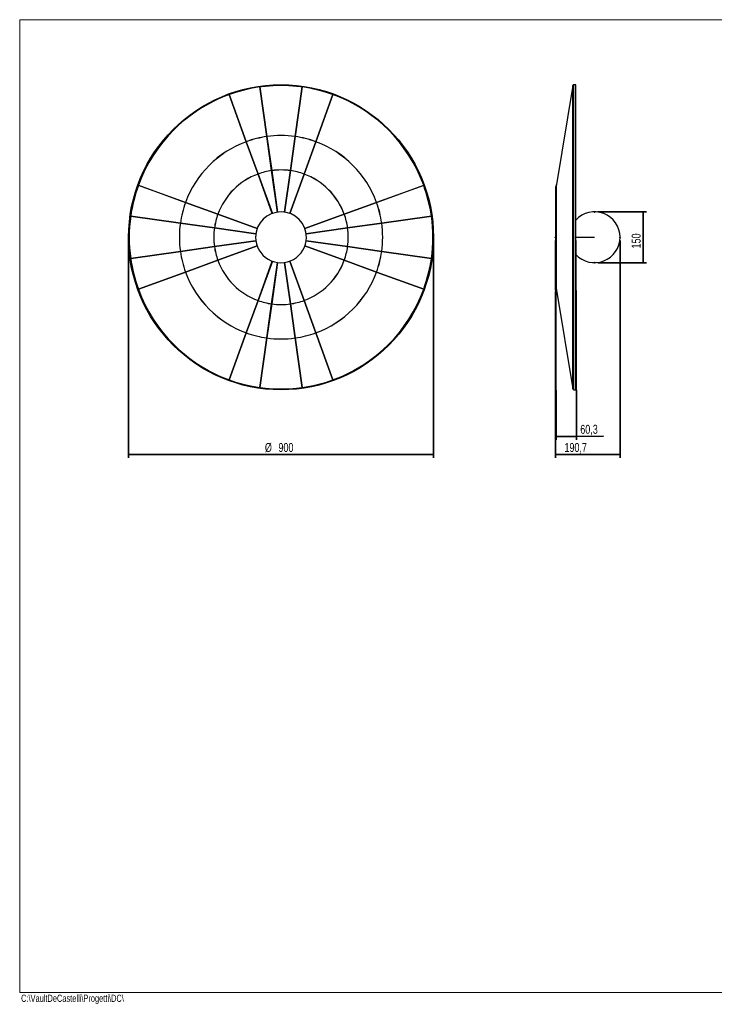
# Model space of a CAD drawing. Header units: millimetres. Extents: x 5 to 415, y 2 to 292.
# Tile 1 of 3: x 5 to 210, y 2 to 292. Entities that reach past the tile are written whole.
import ezdxf

# ---------------------------------------------------------------- set-up
doc = ezdxf.new("R2010")
doc.units = ezdxf.units.MM
doc.header["$PDSIZE"] = -1
doc.layers.add('CONTORNI', color=7, linetype='Continuous', lineweight=35)
doc.layers.add('SLD-0', color=179, linetype='Continuous')
doc.layers.add('TABELLA', color=7, linetype='Continuous')
doc.styles.add('SLDTEXTSTYLE0', font='TXT', dxfattribs={"width": 0.75})
doc.dimstyles.new('SLDDIMSTYLE0', dxfattribs={"dimtxt": 2.645833, "dimasz": 2, "dimexe": 0, "dimexo": 0.0625, "dimgap": 0.661458, "dimtad": 1, "dimdec": 1, "dimlfac": 10, "dimrnd": 1e-09, "dimzin": 12, "dimdsep": 46, "dimtxsty": 'SLDTEXTSTYLE0', "dimsah": 1, "dimcen": 0.09, "dimadec": 0, "dimazin": 3, "dimtfac": 1, "dimtdec": 1, "dimtofl": 0, "dimtmove": 0, "dimatfit": 3, "dimfxl": 0, "dimfrac": 2, "dimtolj": 1, "dimtzin": 12, "dimarcsym": 0})
doc.dimstyles.new('SLDDIMSTYLE1', dxfattribs={"dimtxt": 2.645833, "dimasz": 2, "dimexe": 0, "dimexo": 0.0625, "dimgap": 0.661458, "dimtad": 1, "dimdec": 1, "dimlfac": 10, "dimrnd": 1e-09, "dimzin": 12, "dimdsep": 46, "dimtxsty": 'SLDTEXTSTYLE0', "dimsah": 1, "dimcen": 0.09, "dimadec": 0, "dimazin": 3, "dimtfac": 1, "dimtdec": 1, "dimtmove": 0, "dimatfit": 0, "dimfxl": 0, "dimfrac": 2, "dimtolj": 1, "dimtzin": 12, "dimarcsym": 0})

# ---------------------------------------------------------------- blocks, each defined once
blk = doc.blocks.new('_D')
at = {"layer": 'CONTORNI'}
for p, q in [((37.13, 226.82), (37.13, 162.72)), ((127.13, 226.82), (127.13, 162.72)), ((37.13, 163.72), (127.13, 163.72))]:
    blk.add_line(p, q, dxfattribs=at)
for points in [[(37.13, 163.72), (39.13, 163.47), (39.13, 163.97)], [(127.13, 163.72), (125.13, 163.97), (125.13, 163.47)]]:
    blk.add_solid(points, dxfattribs=at)
at = {"layer": 'CONTORNI', "char_height": 2.646, "attachment_point": 1, "style": 'SLDTEXTSTYLE0'}
for s, insert in [('%%c', (77.37, 167.13)), ('900', (81.36, 167.13))]:
    blk.add_mtext(s, dxfattribs=dict(at, insert=insert))
blk = doc.blocks.new('_D_1')
at = {"layer": 'CONTORNI'}
for p, q in [((182.17, 226.82), (182.17, 162.72)), ((163.09, 211.82), (163.09, 162.72)), ((182.17, 163.72), (163.09, 163.72))]:
    blk.add_line(p, q, dxfattribs=at)
for points in [[(163.09, 163.72), (165.09, 163.47), (165.09, 163.97)], [(182.17, 163.72), (180.17, 163.97), (180.17, 163.47)]]:
    blk.add_solid(points, dxfattribs=at)
at = {"layer": 'CONTORNI', "insert": (165.77, 167.13), "char_height": 2.646, "attachment_point": 1, "style": 'SLDTEXTSTYLE0'}
blk.add_mtext('190,7', dxfattribs=at)
blk = doc.blocks.new('_D_2')
at = {"layer": 'CONTORNI'}
for p, q in [((163.1, 226.82), (163.29, 168.05)), ((169.13, 226.84), (169.32, 168.07)), ((163.29, 169.05), (169.32, 169.07)), ((169.32, 169.07), (177.29, 169.1))]:
    blk.add_line(p, q, dxfattribs=at)
for points in [[(163.29, 169.05), (165.29, 168.81), (165.29, 169.31)], [(169.32, 169.07), (167.32, 169.31), (167.32, 168.81)]]:
    blk.add_solid(points, dxfattribs=at)
at = {"layer": 'CONTORNI', "insert": (170.44, 172.48), "char_height": 2.646, "attachment_point": 1, "rotation": 0.1923, "style": 'SLDTEXTSTYLE0'}
blk.add_mtext('60,3', dxfattribs=at)
blk = doc.blocks.new('_D_3')
at = {"layer": 'CONTORNI'}
for p, q in [((175.67, 235.32), (190.01, 235.32)), ((189.01, 235.32), (189.01, 220.32)), ((175.67, 220.32), (190.01, 220.32))]:
    blk.add_line(p, q, dxfattribs=at)
for points in [[(189.01, 235.32), (188.76, 233.32), (189.26, 233.32)], [(189.01, 220.32), (189.26, 222.32), (188.76, 222.32)]]:
    blk.add_solid(points, dxfattribs=at)
at = {"layer": 'CONTORNI', "insert": (185.6, 224.52), "char_height": 2.646, "attachment_point": 1, "rotation": 90, "style": 'SLDTEXTSTYLE0'}
blk.add_mtext('150', dxfattribs=at)

msp = doc.modelspace()

# ---------------------------------------------------------------- linework, layer by layer
at = {"color": 7, "linetype": 'Continuous', "lineweight": 25}
for p, q in [((77.949, 257.527), (75.89, 272.179)), ((75.9, 272.18), (77.959, 257.529)), ((86.301, 257.529), (88.36, 272.18)), ((88.37, 272.179), (86.311, 257.527)), ((168.288, 272.565), (163.407, 243.397)), ((168.288, 183.066), (168.288, 272.565)), ((169.124, 272.815), (168.584, 272.815)), ((168.584, 182.815), (168.584, 272.815)), ((169.124, 182.815), (169.124, 272.815)), ((71.863, 256.009), (66.802, 269.912)), ((66.812, 269.915), (71.872, 256.012)), ((92.387, 256.012), (97.447, 269.915)), ((97.457, 269.912), (92.397, 256.009)), ((75.334, 246.471), (71.866, 256)), ((71.875, 256.003), (75.344, 246.475)), ((79.361, 247.476), (77.95, 257.518)), ((77.96, 257.519), (79.371, 247.478)), ((84.888, 247.478), (86.299, 257.519)), ((86.309, 257.518), (84.898, 247.476)), ((88.916, 246.475), (92.384, 256.003)), ((92.393, 256), (88.925, 246.471)), ((81.081, 235.242), (79.363, 247.466)), ((79.373, 247.468), (81.091, 235.243)), ((83.169, 235.243), (84.887, 247.468)), ((84.897, 247.466), (83.178, 235.242)), ((79.56, 234.861), (75.338, 246.462)), ((75.347, 246.465), (79.569, 234.865)), ((84.69, 234.865), (88.912, 246.465)), ((88.922, 246.462), (84.7, 234.861)), ((53.932, 238.073), (40.03, 243.133)), ((40.033, 243.142), (53.936, 238.082)), ((110.323, 238.082), (124.226, 243.142)), ((124.23, 243.133), (110.327, 238.073)), ((163.394, 242.815), (163.094, 242.815)), ((163.094, 242.815), (163.094, 227.815)), ((163.394, 212.398), (163.394, 243.232)), ((163.407, 212.233), (163.407, 243.397)), ((63.47, 234.601), (53.942, 238.069)), ((53.945, 238.079), (63.474, 234.611)), ((100.786, 234.611), (110.314, 238.079)), ((110.317, 238.069), (100.789, 234.601)), ((52.416, 231.986), (37.765, 234.045)), ((37.766, 234.055), (52.417, 231.996)), ((75.08, 230.376), (63.48, 234.598)), ((63.483, 234.607), (75.084, 230.385)), ((89.176, 230.385), (100.776, 234.607)), ((100.78, 234.598), (89.179, 230.376)), ((111.842, 231.996), (126.493, 234.055)), ((126.494, 234.045), (111.843, 231.986)), ((62.467, 230.574), (52.426, 231.985)), ((52.427, 231.995), (62.469, 230.583)), ((74.702, 228.854), (62.477, 230.572)), ((62.478, 230.582), (74.703, 228.864)), ((89.556, 228.864), (101.781, 230.582)), ((101.782, 230.572), (89.557, 228.854)), ((101.791, 230.583), (111.832, 231.995)), ((111.833, 231.985), (101.792, 230.574)), ((62.477, 225.058), (74.702, 226.776)), ((74.703, 226.766), (62.478, 225.048)), ((101.781, 225.048), (89.556, 226.766)), ((89.557, 226.776), (101.782, 225.058)), ((163.094, 227.815), (163.094, 212.815)), ((163.394, 227.815), (163.094, 227.815)), ((52.426, 223.646), (62.467, 225.057)), ((62.469, 225.047), (52.427, 223.636)), ((63.48, 221.033), (75.08, 225.255)), ((75.084, 225.245), (63.483, 221.023)), ((100.776, 221.023), (89.176, 225.245)), ((89.179, 225.255), (100.78, 221.033)), ((111.832, 223.636), (101.791, 225.047)), ((101.792, 225.057), (111.833, 223.646)), ((37.765, 221.585), (52.416, 223.644)), ((52.417, 223.634), (37.766, 221.575)), ((53.942, 217.561), (63.47, 221.029)), ((63.474, 221.02), (53.945, 217.552)), ((75.338, 209.169), (79.56, 220.769)), ((79.569, 220.766), (75.347, 209.165)), ((88.912, 209.165), (84.69, 220.766)), ((84.7, 220.769), (88.922, 209.169)), ((110.314, 217.552), (100.786, 221.02)), ((100.789, 221.029), (110.317, 217.561)), ((126.493, 221.575), (111.842, 223.634)), ((111.843, 223.644), (126.494, 221.585)), ((79.363, 208.164), (81.081, 220.389)), ((81.091, 220.387), (79.373, 208.163)), ((84.887, 208.163), (83.169, 220.387)), ((83.178, 220.389), (84.897, 208.164)), ((40.03, 212.497), (53.932, 217.558)), ((53.936, 217.548), (40.033, 212.488)), ((124.226, 212.488), (110.323, 217.548)), ((110.327, 217.558), (124.23, 212.497)), ((163.094, 212.815), (163.394, 212.815)), ((163.407, 212.233), (168.288, 183.066)), ((71.866, 199.631), (75.334, 209.159)), ((75.344, 209.156), (71.875, 199.627)), ((92.384, 199.627), (88.916, 209.156)), ((88.925, 209.159), (92.393, 199.631)), ((77.95, 198.113), (79.361, 208.154)), ((79.371, 208.153), (77.96, 198.111)), ((86.299, 198.111), (84.888, 208.153)), ((84.898, 208.154), (86.309, 198.113)), ((66.802, 185.719), (71.863, 199.621)), ((71.872, 199.618), (66.812, 185.715)), ((75.89, 183.452), (77.949, 198.103)), ((77.959, 198.102), (75.9, 183.45)), ((88.36, 183.45), (86.301, 198.102)), ((86.311, 198.103), (88.37, 183.452)), ((97.447, 185.715), (92.387, 199.618)), ((92.397, 199.621), (97.457, 185.719)), ((82.13, 183.015), (82.13, 182.965)), ((168.584, 182.815), (169.124, 182.815))]:
    msp.add_line(p, q, dxfattribs=at)
at = {"color": 7, "linetype": 'Continuous', "lineweight": 25, "flags": 128}
msp.add_lwpolyline([(169.124, 227.835), (169.308, 227.836), (169.702, 227.838), (170.121, 227.839), (170.564, 227.84), (171.029, 227.842), (171.512, 227.842), (172.013, 227.843), (172.527, 227.844), (173.052, 227.845), (173.585, 227.845), (174.125, 227.845), (174.667, 227.845)], dxfattribs=at)
at = {"color": 7, "linetype": 'Continuous', "lineweight": 25}
for radius in [45, 44.85]:
    msp.add_circle((82.13, 227.815), radius, dxfattribs=at)
for centre, radius, start, end in [((82.13, 227.815), 44.8, 98.0064, 109.9936), ((82.13, 227.815), 44.8, 82.0064, 97.9936), ((82.13, 227.815), 44.8, 70.0064, 81.9936), ((168.584, 272.515), 0.3, 90, 170.5), ((82.13, 227.815), 44.8, 110.0064, 159.9936), ((82.13, 227.815), 44.8, 20.0064, 69.9936), ((82.13, 227.815), 30.005, 110.00955, 159.99045), ((82.13, 227.815), 29.995, 110.00955, 159.99045), ((82.13, 227.815), 30.005, 98.00955, 109.99045), ((82.13, 227.815), 29.995, 98.00955, 109.99045), ((82.13, 227.815), 30.005, 82.00955, 97.99045), ((82.13, 227.815), 29.995, 82.00955, 97.99045), ((82.13, 227.815), 29.995, 70.00955, 81.99045), ((82.13, 227.815), 30.005, 70.00955, 81.99045), ((82.13, 227.815), 29.995, 20.00955, 69.99045), ((82.13, 227.815), 30.005, 20.00955, 69.99045), ((82.13, 227.815), 19.855, 98.01443, 109.98557), ((82.13, 227.815), 19.845, 98.01444, 109.98556), ((82.13, 227.815), 19.855, 82.01443, 97.98557), ((82.13, 227.815), 19.845, 82.01444, 97.98556), ((82.13, 227.815), 19.845, 70.01444, 81.98556), ((82.13, 227.815), 19.855, 70.01443, 81.98557), ((82.13, 227.815), 19.855, 110.01443, 159.98557), ((82.13, 227.815), 19.845, 110.01444, 159.98556), ((82.13, 227.815), 19.845, 20.01444, 69.98556), ((82.13, 227.815), 19.855, 20.01443, 69.98557), ((82.13, 227.815), 44.8, 160.0064, 171.9936), ((82.13, 227.815), 44.8, 8.0064, 19.9936), ((164.394, 243.232), 1, 170.5, 180), ((82.13, 227.815), 30.005, 160.00955, 171.99045), ((82.13, 227.815), 29.995, 160.00955, 171.99045), ((82.13, 227.815), 7.5, 359.77022, 179.77022), ((82.13, 227.815), 29.995, 8.00955, 19.99045), ((82.13, 227.815), 30.005, 8.00955, 19.99045), ((174.667, 227.815), 7.5, 222.3452, 137.6548), ((82.13, 227.815), 44.8, 172.0064, 187.9936), ((82.13, 227.815), 19.855, 160.01443, 171.98557), ((82.13, 227.815), 19.845, 160.01444, 171.98556), ((82.13, 227.815), 19.845, 8.01444, 19.98556), ((82.13, 227.815), 19.855, 8.01443, 19.98557), ((82.13, 227.815), 44.8, 352.0064, 7.9936), ((82.13, 227.815), 30.005, 172.00955, 187.99045), ((82.13, 227.815), 29.995, 172.00955, 187.99045), ((82.13, 227.815), 19.855, 172.01443, 187.98557), ((82.13, 227.815), 19.845, 172.01444, 187.98556), ((82.13, 227.815), 19.845, 352.01444, 7.98556), ((82.13, 227.815), 19.855, 352.01443, 7.98557), ((82.13, 227.815), 29.995, 352.00955, 7.99045), ((82.13, 227.815), 30.005, 352.00955, 7.99045), ((82.13, 227.815), 7.5, 179.77022, 359.77022), ((82.13, 227.815), 19.855, 188.01443, 199.98557), ((82.13, 227.815), 19.845, 188.01444, 199.98556), ((82.13, 227.815), 19.845, 340.01444, 351.98556), ((82.13, 227.815), 19.855, 340.01443, 351.98557), ((82.13, 227.815), 44.8, 188.0064, 199.9936), ((82.13, 227.815), 30.005, 188.00955, 199.99045), ((82.13, 227.815), 29.995, 188.00955, 199.99045), ((82.13, 227.815), 19.855, 200.01443, 249.98557), ((82.13, 227.815), 19.845, 200.01444, 249.98556), ((82.13, 227.815), 19.845, 290.01444, 339.98556), ((82.13, 227.815), 19.855, 290.01443, 339.98557), ((82.13, 227.815), 29.995, 340.00955, 351.99045), ((82.13, 227.815), 30.005, 340.00955, 351.99045), ((82.13, 227.815), 44.8, 340.0064, 351.9936), ((82.13, 227.815), 30.005, 200.00955, 249.99045), ((82.13, 227.815), 29.995, 200.00955, 249.99045), ((82.13, 227.815), 29.995, 290.00955, 339.99045), ((82.13, 227.815), 30.005, 290.00955, 339.99045), ((82.13, 227.815), 44.8, 200.0064, 249.9936), ((82.13, 227.815), 44.8, 290.0064, 339.9936), ((164.394, 212.398), 1, 180, 189.5), ((82.13, 227.815), 19.855, 250.01443, 261.98557), ((82.13, 227.815), 19.845, 250.01444, 261.98556), ((82.13, 227.815), 19.845, 278.01444, 289.98556), ((82.13, 227.815), 19.855, 278.01443, 289.98557), ((82.13, 227.815), 19.855, 262.01443, 277.98557), ((82.13, 227.815), 19.845, 262.01444, 277.98556), ((82.13, 227.815), 30.005, 250.00955, 261.99045), ((82.13, 227.815), 29.995, 250.00955, 261.99045), ((82.13, 227.815), 30.005, 262.00955, 277.99045), ((82.13, 227.815), 29.995, 262.00955, 277.99045), ((82.13, 227.815), 29.995, 278.00955, 289.99045), ((82.13, 227.815), 30.005, 278.00955, 289.99045), ((82.13, 227.815), 44.8, 250.0064, 261.9936), ((82.13, 227.815), 44.8, 262.0064, 277.9936), ((82.13, 227.815), 44.8, 278.0064, 289.9936), ((168.584, 183.115), 0.3, 189.5, 270)]:
    msp.add_arc(centre, radius, start, end, dxfattribs=at)
at = {"layer": 'CONTORNI'}
for p in [(174.667, 235.315), (163.094, 227.815), (169.124, 227.835), (182.167, 227.815), (174.667, 220.315)]:
    msp.add_point(p, dxfattribs=at)
at = {"layer": 'TABELLA', "color": 5, "linetype": 'Continuous', "lineweight": 18}
for p, q in [((414.98, 292), (5, 292)), ((5, 292), (5, 5)), ((5, 5), (415, 5))]:
    msp.add_line(p, q, dxfattribs=at)

# ---------------------------------------------------------------- texts
at = {"layer": 'SLD-0', "insert": (5.409, 4.381), "char_height": 2.11667, "attachment_point": 1, "style": 'SLDTEXTSTYLE0'}
msp.add_mtext('C:\\\\VaultDeCastelli\\\\Progetti\\\\DC\\\\', dxfattribs=at)

# ---------------------------------------------------------------- dimensions: what is measured, and where the dimension line sits
at = {"layer": 'CONTORNI'}
for base, p1, p2, angle, dimstyle, picture, middle in [((189.006, 220.315), (174.667, 235.315), (174.667, 220.315), 90, 'SLDDIMSTYLE1', '_D_3', (189.006, 227.448)), ((169.321, 169.069), (163.094, 227.815), (169.124, 227.835), 0.19231, 'SLDDIMSTYLE0', '_D_2', (173.871, 169.084))]:
    dim = msp.add_linear_dim(base=base, p1=p1, p2=p2, angle=angle, dimstyle=dimstyle, dxfattribs=at)
    dim.commit()
    dim.dimension.update_dxf_attribs({"geometry": picture, "text_midpoint": middle, "dimtype": 160})
dim = msp.add_linear_dim(base=(127.13, 163.722), p1=(37.13, 227.815), p2=(127.13, 227.815), text='%%c<>', dimstyle='SLDDIMSTYLE0', dxfattribs=at)
dim.commit()
dim.dimension.update_dxf_attribs({"geometry": '_D', "text_midpoint": (82.3, 163.722), "dimtype": 160})
dim = msp.add_linear_dim(base=(163.094, 163.722), p1=(182.167, 227.815), p2=(163.094, 212.815), dimstyle='SLDDIMSTYLE0', dxfattribs=at)
dim.commit()
dim.dimension.update_dxf_attribs({"geometry": '_D_1', "text_midpoint": (170.165, 163.722), "dimtype": 160})

doc.saveas('drawing.dxf')
